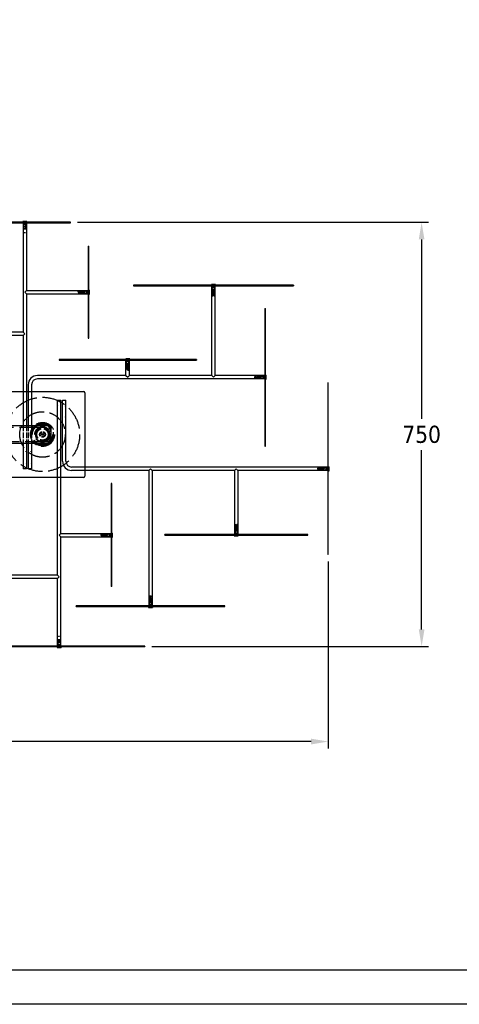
# Model space of a CAD drawing. Extents: x 203 to 5123, y -222 to 3222.
# Tile 4 of 13: x 1660 to 2429, y -222 to 1500. Entities that reach past the tile are written whole.
import ezdxf

# ---------------------------------------------------------------- set-up
doc = ezdxf.new("R2010")
doc.units = 0
doc.header["$LTSCALE"] = 10
doc.linetypes.add('DASHED', pattern=[0.2068, 0.1655, -0.0413])
for name, color, linetype in [('Nascosta (ISO)', 7, 'DASHED'), ('PROSPETTI', 7, 'Continuous'), ('Visibile (ISO)', 7, 'Continuous')]:
    doc.layers.add(name, color=color, linetype=linetype)
doc.styles.get("Standard").update_dxf_attribs({"font": 'TAHOMA.TTF'})
doc.dimstyles.get("Standard").update_dxf_attribs({"dimtxt": 0.18, "dimasz": 0.18, "dimexe": 0.18, "dimexo": 0.0625, "dimgap": 0.09, "dimtad": 0, "dimtih": 1, "dimtoh": 1, "dimdec": 4, "dimzin": 0, "dimdsep": 46, "dimtxsty": 'Standard', "dimcen": 0.09, "dimadec": 0, "dimazin": 0, "dimtfac": 1, "dimtdec": 4, "dimtofl": 0, "dimtmove": 0, "dimatfit": 3, "dimfxl": 0, "dimtolj": 1, "dimtzin": 0, "dimarcsym": 0})

# ---------------------------------------------------------------- blocks, each defined once
blk = doc.blocks.new('A3')
at = {"layer": 'PROSPETTI'}
for points in [[(-90.29, 286.83), (319.71, 286.83), (319.71, -0.17), (-90.29, -0.17)], [(-85.29, 281.83), (314.71, 281.83), (314.71, 4.83), (-85.29, 4.83)]]:
    blk.add_lwpolyline(points, close=True, dxfattribs=at)
blk = doc.blocks.new('*D11')
at = {"color": 0, "lineweight": -2}
for p, q in [((397.8, 672.2), (397.8, 225.1)), ((2199.8, 552.2), (2199.8, 225.1)), ((427.8, 237.1), (1244.9, 237.1)), ((2169.8, 237.1), (1352.7, 237.1))]:
    blk.add_line(p, q, dxfattribs=at)
at = {"color": 0}
for points in [[(427.8, 242.1), (427.8, 232.1), (397.8, 237.1)], [(2169.8, 242.1), (2169.8, 232.1), (2199.8, 237.1)]]:
    blk.add_solid(points, dxfattribs=at)
at = {"layer": 'DEFPOINTS', "color": 0}
for p in [(397.8, 684.2), (2199.8, 564.2), (2199.8, 237.1)]:
    blk.add_point(p, dxfattribs=at)
at = {"color": 0, "insert": (1298.8, 237.1), "char_height": 30, "attachment_point": 5}
blk.add_mtext('\\A1;1800', dxfattribs=at)
blk = doc.blocks.new('*D12')
at = {"color": 0, "lineweight": -2}
for p, q in [((1760.8, 1145.2), (2375.1, 1145.2)), ((2363.1, 1115.2), (2363.1, 801.8)), ((2363.1, 433.2), (2363.1, 746.6)), ((1890.9, 403.2), (2375.1, 403.2))]:
    blk.add_line(p, q, dxfattribs=at)
at = {"color": 0}
for points in [[(2358.1, 1115.2), (2368.1, 1115.2), (2363.1, 1145.2)], [(2358.1, 433.2), (2368.1, 433.2), (2363.1, 403.2)]]:
    blk.add_solid(points, dxfattribs=at)
at = {"layer": 'DEFPOINTS', "color": 0}
for p in [(1748.8, 1145.2), (2363.1, 1145.2), (1878.9, 403.2)]:
    blk.add_point(p, dxfattribs=at)
at = {"color": 0, "insert": (2363.1, 774.2), "char_height": 30, "attachment_point": 5}
blk.add_mtext('\\A1;750', dxfattribs=at)

msp = doc.modelspace()

# ---------------------------------------------------------------- linework, layer by layer
at = {"layer": 'Nascosta (ISO)', "ltscale": 0.190278}
for p, q in [((1666.3, 1144.2), (1666.3, 1145.2)), ((1671.3, 1144.2), (1671.3, 1145.2)), ((1748.8, 1144.2), (1748.8, 1145.2)), ((1666.5, 1134), (1666.5, 1133)), ((1671.1, 1133), (1671.1, 1134)), ((1779.8, 1102.7), (1780.8, 1102.7)), ((1859, 1035.2), (1859, 1034.2)), ((1996.3, 1035.2), (1996.3, 1034.2)), ((2001.3, 1035.2), (2001.3, 1034.2)), ((1768.5, 1025.5), (1769.5, 1025.5)), ((1768.5, 1023.5), (1769.5, 1023.5)), ((1769.5, 1023), (1768.5, 1023)), ((1768.5, 1020.9), (1769.5, 1020.9)), ((1779.8, 1025.7), (1780.8, 1025.7)), ((1779.8, 1020.7), (1780.8, 1020.7)), ((1996.5, 1023), (1996.5, 1024)), ((1998.5, 1023), (1998.5, 1024)), ((1999, 1024), (1999, 1023)), ((2001.1, 1023), (2001.1, 1024)), ((2088.8, 994), (2089.8, 994)), ((1729.2, 905.2), (1729.2, 904.2)), ((1846.3, 905.2), (1846.3, 904.2)), ((1851.3, 905.2), (1851.3, 904.2)), ((1846.5, 893), (1846.5, 894)), ((1848.5, 893), (1848.5, 894)), ((1849, 894), (1849, 893)), ((1851.1, 893), (1851.1, 894)), ((2077.5, 876.5), (2078.5, 876.5)), ((2077.5, 874.5), (2078.5, 874.5)), ((2078.5, 874), (2077.5, 874)), ((2077.5, 871.9), (2078.5, 871.9)), ((2088.8, 876.7), (2089.8, 876.7)), ((2088.8, 871.7), (2089.8, 871.7)), ((2187.5, 716.5), (2188.5, 716.5)), ((2187.5, 714.5), (2188.5, 714.5)), ((2188.5, 714), (2187.5, 714)), ((2187.5, 711.9), (2188.5, 711.9)), ((2199.8, 716.7), (2198.8, 716.7)), ((2199.8, 711.7), (2198.8, 711.7)), ((1820.8, 688.1), (1819.8, 688.1)), ((2036.5, 610.5), (2036.5, 609.5)), ((2038.5, 609.5), (2038.5, 610.5)), ((2039, 610.5), (2039, 609.5)), ((2041.1, 610.5), (2041.1, 609.5)), ((1808.5, 600.5), (1809.5, 600.5)), ((1808.5, 598.5), (1809.5, 598.5)), ((1809.5, 598), (1808.5, 598)), ((1808.5, 595.9), (1809.5, 595.9)), ((1820.8, 600.7), (1819.8, 600.7)), ((1820.8, 595.7), (1819.8, 595.7)), ((2036.3, 598.2), (2036.3, 599.2)), ((2041.3, 598.2), (2041.3, 599.2)), ((1886.5, 485.5), (1886.5, 484.5)), ((1888.5, 484.5), (1888.5, 485.5)), ((1889, 485.5), (1889, 484.5)), ((1891.1, 485.5), (1891.1, 484.5)), ((1886.3, 473.2), (1886.3, 474.2)), ((1891.3, 473.2), (1891.3, 474.2)), ((1726.5, 415.5), (1726.5, 414.5)), ((1731.1, 414.5), (1731.1, 415.5)), ((1726.3, 404.2), (1726.3, 403.2)), ((1731.3, 404.2), (1731.3, 403.2)), ((1877.8, 404.2), (1877.8, 403.2))]:
    msp.add_line(p, q, dxfattribs=at)
at = {"layer": 'Nascosta (ISO)', "ltscale": 0.285466}
for p, q in [((1666.7, 1141.3), (1666.7, 1142.8)), ((1670.8, 1141.3), (1670.8, 1142.8)), ((1776.9, 1025.3), (1778.4, 1025.3)), ((1776.9, 1021.2), (1778.4, 1021.2)), ((1996.7, 1031.3), (1996.7, 1032.8)), ((2000.8, 1031.3), (2000.8, 1032.8)), ((1846.7, 901.3), (1846.7, 902.8)), ((1850.8, 901.3), (1850.8, 902.8)), ((2085.9, 876.3), (2087.4, 876.3)), ((2085.9, 872.2), (2087.4, 872.2)), ((2195.9, 716.3), (2197.4, 716.3)), ((2195.9, 712.2), (2197.4, 712.2)), ((1816.9, 600.3), (1818.4, 600.3)), ((1816.9, 596.2), (1818.4, 596.2)), ((2036.7, 602.1), (2036.7, 600.6)), ((2040.8, 602.1), (2040.8, 600.6)), ((1886.7, 477.1), (1886.7, 475.6)), ((1890.8, 477.1), (1890.8, 475.6)), ((1726.7, 407.1), (1726.7, 405.6)), ((1730.8, 407.1), (1730.8, 405.6))]:
    msp.add_line(p, q, dxfattribs=at)
at = {"layer": 'Nascosta (ISO)', "ltscale": 1.225982}
for p, q in [((1670.8, 1142.8), (1666.7, 1142.8)), ((1670.8, 1141.3), (1666.7, 1141.3)), ((1776.9, 1021.2), (1776.9, 1025.3)), ((1778.4, 1021.2), (1778.4, 1025.3)), ((2000.8, 1032.8), (1996.7, 1032.8)), ((2000.8, 1031.3), (1996.7, 1031.3)), ((1850.8, 902.8), (1846.7, 902.8)), ((1850.8, 901.3), (1846.7, 901.3)), ((2085.9, 872.2), (2085.9, 876.3)), ((2087.4, 872.2), (2087.4, 876.3)), ((2195.9, 712.2), (2195.9, 716.3)), ((2197.4, 712.2), (2197.4, 716.3)), ((1816.9, 596.2), (1816.9, 600.3)), ((1818.4, 596.2), (1818.4, 600.3)), ((2036.7, 602.1), (2040.8, 602.1)), ((2036.7, 600.6), (2040.8, 600.6)), ((1886.7, 477.1), (1890.8, 477.1)), ((1886.7, 475.6), (1890.8, 475.6)), ((1726.7, 407.1), (1730.8, 407.1)), ((1726.7, 405.6), (1730.8, 405.6))]:
    msp.add_line(p, q, dxfattribs=at)
at = {"layer": 'Nascosta (ISO)', "ltscale": 0.688919}
for p, q in [((1667.2, 1137.7), (1666.7, 1141.3)), ((1670.4, 1137.7), (1670.8, 1141.3)), ((1727.2, 410.7), (1726.7, 407.1)), ((1730.4, 410.7), (1730.8, 407.1))]:
    msp.add_line(p, q, dxfattribs=at)
at = {"layer": 'Nascosta (ISO)', "ltscale": 0.173181}
for p, q in [((1667.2, 1143.3), (1667.2, 1144.2)), ((1670.4, 1143.3), (1670.4, 1144.2)), ((1997.2, 1033.3), (1997.2, 1034.2)), ((2000.4, 1033.3), (2000.4, 1034.2)), ((1778.9, 1024.8), (1779.8, 1024.8)), ((1778.9, 1021.6), (1779.8, 1021.6)), ((1847.2, 903.3), (1847.2, 904.2)), ((1850.4, 903.3), (1850.4, 904.2)), ((2087.9, 875.8), (2088.8, 875.8)), ((2087.9, 872.6), (2088.8, 872.6)), ((2197.9, 715.8), (2198.8, 715.8)), ((2197.9, 712.6), (2198.8, 712.6)), ((1818.9, 599.8), (1819.8, 599.8)), ((1818.9, 596.6), (1819.8, 596.6)), ((2037.2, 600.1), (2037.2, 599.2)), ((2040.4, 600.1), (2040.4, 599.2)), ((1887.2, 475.1), (1887.2, 474.2)), ((1890.4, 475.1), (1890.4, 474.2)), ((1727.2, 405.1), (1727.2, 404.2)), ((1730.4, 405.1), (1730.4, 404.2))]:
    msp.add_line(p, q, dxfattribs=at)
at = {"layer": 'Nascosta (ISO)', "ltscale": 0.605262}
for p, q in [((1670.4, 1137.7), (1667.2, 1137.7)), ((1727.2, 410.7), (1730.4, 410.7))]:
    msp.add_line(p, q, dxfattribs=at)
at = {"layer": 'Nascosta (ISO)', "ltscale": 0.047688}
for p, q in [((1667.2, 1137.7), (1667.2, 1137.7)), ((1670.4, 1137.7), (1670.4, 1137.7)), ((1727.2, 410.7), (1727.2, 410.7)), ((1730.4, 410.7), (1730.4, 410.7))]:
    msp.add_line(p, q, dxfattribs=at)
at = {"layer": 'Nascosta (ISO)', "ltscale": 0.014657}
for p, q in [((1667.2, 1137.7), (1667.2, 1137.6)), ((1670.4, 1137.6), (1670.4, 1137.7)), ((1773.2, 1023.5), (1773.3, 1023.5)), ((1773.3, 1023), (1773.2, 1023)), ((1998.5, 1027.6), (1998.5, 1027.7)), ((1999, 1027.7), (1999, 1027.6)), ((1848.5, 897.6), (1848.5, 897.7)), ((1849, 897.7), (1849, 897.6)), ((2082.2, 874.5), (2082.3, 874.5)), ((2082.3, 874), (2082.2, 874)), ((2192.2, 714.5), (2192.3, 714.5)), ((2192.3, 714), (2192.2, 714)), ((2038.5, 605.7), (2038.5, 605.8)), ((2039, 605.8), (2039, 605.7)), ((1813.2, 598.5), (1813.3, 598.5)), ((1813.3, 598), (1813.2, 598)), ((1888.5, 480.7), (1888.5, 480.8)), ((1889, 480.8), (1889, 480.7)), ((1727.2, 410.8), (1727.2, 410.7)), ((1730.4, 410.7), (1730.4, 410.8))]:
    msp.add_line(p, q, dxfattribs=at)
at = {"layer": 'Nascosta (ISO)', "ltscale": 0.603983}
for p, q in [((1667.2, 1137.6), (1667.2, 1134.5)), ((1670.4, 1134.5), (1670.4, 1137.6)), ((1770, 1024.8), (1773.2, 1024.8)), ((1770, 1023.5), (1773.2, 1023.5)), ((1773.2, 1023), (1770, 1023)), ((1770, 1021.6), (1773.2, 1021.6)), ((1997.2, 1024.5), (1997.2, 1027.6)), ((1998.5, 1024.5), (1998.5, 1027.6)), ((1999, 1027.6), (1999, 1024.5)), ((2000.4, 1024.5), (2000.4, 1027.6)), ((1847.2, 894.5), (1847.2, 897.6)), ((1848.5, 894.5), (1848.5, 897.6)), ((1849, 897.6), (1849, 894.5)), ((1850.4, 894.5), (1850.4, 897.6)), ((2079, 875.8), (2082.2, 875.8)), ((2079, 874.5), (2082.2, 874.5)), ((2082.2, 874), (2079, 874)), ((2079, 872.6), (2082.2, 872.6)), ((2189, 715.8), (2192.2, 715.8)), ((2189, 714.5), (2192.2, 714.5)), ((2192.2, 714), (2189, 714)), ((2189, 712.6), (2192.2, 712.6)), ((2037.2, 609), (2037.2, 605.8)), ((2038.5, 605.8), (2038.5, 609)), ((2039, 609), (2039, 605.8)), ((2040.4, 609), (2040.4, 605.8)), ((1810, 599.8), (1813.2, 599.8)), ((1810, 598.5), (1813.2, 598.5)), ((1813.2, 598), (1810, 598)), ((1810, 596.6), (1813.2, 596.6)), ((1887.2, 484), (1887.2, 480.8)), ((1888.5, 480.8), (1888.5, 484)), ((1889, 484), (1889, 480.8)), ((1890.4, 484), (1890.4, 480.8)), ((1727.2, 414), (1727.2, 410.8)), ((1730.4, 410.8), (1730.4, 414))]:
    msp.add_line(p, q, dxfattribs=at)
at = {"layer": 'Nascosta (ISO)', "ltscale": 0.861262}
for p, q in [((1670.4, 1137.6), (1667.2, 1137.6)), ((1727.2, 410.8), (1730.4, 410.8))]:
    msp.add_line(p, q, dxfattribs=at)
at = {"layer": 'Nascosta (ISO)', "ltscale": 1.280127}
for p, q in [((1671.1, 1134), (1666.5, 1134)), ((1671.1, 1133), (1666.5, 1133)), ((1726.5, 415.5), (1731.1, 415.5)), ((1726.5, 414.5), (1731.1, 414.5))]:
    msp.add_line(p, q, dxfattribs=at)
at = {"layer": 'Nascosta (ISO)', "ltscale": 0.537732}
for p, q in [((1669.8, 1126.7), (1667.8, 1126.7)), ((1727.8, 421.7), (1729.8, 421.7))]:
    msp.add_line(p, q, dxfattribs=at)
at = {"layer": 'Nascosta (ISO)', "ltscale": 0.268816}
for p, q in [((1762.3, 1023.5), (1762.3, 1024.3)), ((1762.3, 1022.2), (1762.3, 1023)), ((1998.5, 1016.7), (1997.7, 1016.7)), ((1999.8, 1016.7), (1999, 1016.7)), ((1848.5, 886.7), (1847.7, 886.7)), ((1849.8, 886.7), (1849, 886.7)), ((2071.3, 874.5), (2071.3, 875.3)), ((2071.3, 873.2), (2071.3, 874)), ((2181.3, 714.5), (2181.3, 715.3)), ((2181.3, 713.2), (2181.3, 714)), ((2037.7, 616.7), (2038.5, 616.7)), ((2039, 616.7), (2039.8, 616.7)), ((1802.3, 598.5), (1802.3, 599.3)), ((1802.3, 597.2), (1802.3, 598)), ((1887.7, 491.7), (1888.5, 491.7)), ((1889, 491.7), (1889.8, 491.7))]:
    msp.add_line(p, q, dxfattribs=at)
at = {"layer": 'Nascosta (ISO)', "ltscale": 0.138751}
for p, q in [((1762.3, 1023.5), (1762.7, 1023.5)), ((1762.7, 1023), (1762.3, 1023)), ((1998.5, 1016.7), (1998.5, 1017.2)), ((1999, 1017.2), (1999, 1016.7)), ((1848.5, 886.7), (1848.5, 887.2)), ((1849, 887.2), (1849, 886.7)), ((2071.3, 874.5), (2071.7, 874.5)), ((2071.7, 874), (2071.3, 874)), ((2181.3, 714.5), (2181.7, 714.5)), ((2181.7, 714), (2181.3, 714)), ((2038.5, 616.3), (2038.5, 616.7)), ((2039, 616.7), (2039, 616.3)), ((1802.3, 598.5), (1802.7, 598.5)), ((1802.7, 598), (1802.3, 598)), ((1888.5, 491.3), (1888.5, 491.7)), ((1889, 491.7), (1889, 491.3))]:
    msp.add_line(p, q, dxfattribs=at)
at = {"layer": 'Nascosta (ISO)', "ltscale": 1.115686}
for p, q in [((1762.7, 1024.8), (1768.5, 1025.5)), ((1762.7, 1021.7), (1768.5, 1020.9)), ((1997.2, 1017.2), (1996.5, 1023)), ((2000.3, 1017.2), (2001.1, 1023)), ((1847.2, 887.2), (1846.5, 893)), ((1850.3, 887.2), (1851.1, 893)), ((2071.7, 875.8), (2077.5, 876.5)), ((2071.7, 872.7), (2077.5, 871.9)), ((2181.7, 715.8), (2187.5, 716.5)), ((2181.7, 712.7), (2187.5, 711.9)), ((2037.2, 616.3), (2036.5, 610.5)), ((2040.3, 616.3), (2041.1, 610.5)), ((1802.7, 599.8), (1808.5, 600.5)), ((1802.7, 596.7), (1808.5, 595.9)), ((1887.2, 491.3), (1886.5, 485.5)), ((1890.3, 491.3), (1891.1, 485.5))]:
    msp.add_line(p, q, dxfattribs=at)
at = {"layer": 'Nascosta (ISO)', "ltscale": 1.115846}
for p, q in [((1762.7, 1023.5), (1768.5, 1023.5)), ((1768.5, 1023), (1762.7, 1023)), ((1998.5, 1017.2), (1998.5, 1023)), ((1999, 1023), (1999, 1017.2)), ((1848.5, 887.2), (1848.5, 893)), ((1849, 893), (1849, 887.2)), ((2071.7, 874.5), (2077.5, 874.5)), ((2077.5, 874), (2071.7, 874)), ((2181.7, 714.5), (2187.5, 714.5)), ((2187.5, 714), (2181.7, 714)), ((2038.5, 610.5), (2038.5, 616.3)), ((2039, 616.3), (2039, 610.5)), ((1802.7, 598.5), (1808.5, 598.5)), ((1808.5, 598), (1802.7, 598)), ((1888.5, 485.5), (1888.5, 491.3)), ((1889, 491.3), (1889, 485.5))]:
    msp.add_line(p, q, dxfattribs=at)
at = {"layer": 'Nascosta (ISO)', "ltscale": 0.640013}
for p, q in [((1768.5, 1023.5), (1768.5, 1025.5)), ((1768.5, 1020.9), (1768.5, 1023)), ((1769.5, 1023.5), (1769.5, 1025.5)), ((1769.5, 1020.9), (1769.5, 1023)), ((1998.5, 1024), (1996.5, 1024)), ((1998.5, 1023), (1996.5, 1023)), ((2001.1, 1024), (1999, 1024)), ((2001.1, 1023), (1999, 1023)), ((1848.5, 894), (1846.5, 894)), ((1848.5, 893), (1846.5, 893)), ((1851.1, 894), (1849, 894)), ((1851.1, 893), (1849, 893)), ((2077.5, 874.5), (2077.5, 876.5)), ((2077.5, 871.9), (2077.5, 874)), ((2078.5, 874.5), (2078.5, 876.5)), ((2078.5, 871.9), (2078.5, 874)), ((2187.5, 714.5), (2187.5, 716.5)), ((2187.5, 711.9), (2187.5, 714)), ((2188.5, 714.5), (2188.5, 716.5)), ((2188.5, 711.9), (2188.5, 714)), ((2036.5, 610.5), (2038.5, 610.5)), ((2036.5, 609.5), (2038.5, 609.5)), ((2039, 610.5), (2041.1, 610.5)), ((2039, 609.5), (2041.1, 609.5)), ((1808.5, 598.5), (1808.5, 600.5)), ((1808.5, 595.9), (1808.5, 598)), ((1809.5, 598.5), (1809.5, 600.5)), ((1809.5, 595.9), (1809.5, 598)), ((1886.5, 485.5), (1888.5, 485.5)), ((1886.5, 484.5), (1888.5, 484.5)), ((1889, 485.5), (1891.1, 485.5)), ((1889, 484.5), (1891.1, 484.5))]:
    msp.add_line(p, q, dxfattribs=at)
at = {"layer": 'Nascosta (ISO)', "ltscale": 0.14998}
for p, q in [((1769.5, 1023.5), (1770, 1023.5)), ((1770, 1023), (1769.5, 1023)), ((1998.5, 1024), (1998.5, 1024.5)), ((1999, 1024.5), (1999, 1024)), ((1848.5, 894), (1848.5, 894.5)), ((1849, 894.5), (1849, 894)), ((2078.5, 874.5), (2079, 874.5)), ((2079, 874), (2078.5, 874)), ((2188.5, 714.5), (2189, 714.5)), ((2189, 714), (2188.5, 714)), ((2038.5, 609), (2038.5, 609.5)), ((2039, 609.5), (2039, 609)), ((1809.5, 598.5), (1810, 598.5)), ((1810, 598), (1809.5, 598)), ((1888.5, 484), (1888.5, 484.5)), ((1889, 484.5), (1889, 484))]:
    msp.add_line(p, q, dxfattribs=at)
at = {"layer": 'Nascosta (ISO)', "ltscale": 0.703673}
for p, q in [((1773.2, 1024.8), (1776.9, 1025.3)), ((1773.2, 1021.6), (1776.9, 1021.2)), ((1997.2, 1027.6), (1996.7, 1031.3)), ((2000.4, 1027.6), (2000.8, 1031.3)), ((1847.2, 897.6), (1846.7, 901.3)), ((1850.4, 897.6), (1850.8, 901.3)), ((2082.2, 875.8), (2085.9, 876.3)), ((2082.2, 872.6), (2085.9, 872.2)), ((2192.2, 715.8), (2195.9, 716.3)), ((2192.2, 712.6), (2195.9, 712.2)), ((2037.2, 605.8), (2036.7, 602.1)), ((2040.4, 605.8), (2040.8, 602.1)), ((1813.2, 599.8), (1816.9, 600.3)), ((1813.2, 596.6), (1816.9, 596.2)), ((1887.2, 480.8), (1886.7, 477.1)), ((1890.4, 480.8), (1890.8, 477.1))]:
    msp.add_line(p, q, dxfattribs=at)
at = {"layer": 'Nascosta (ISO)', "ltscale": 0.430581}
for p, q in [((1773.2, 1023.5), (1773.2, 1024.8)), ((1773.2, 1021.6), (1773.2, 1023)), ((1998.5, 1027.6), (1997.2, 1027.6)), ((2000.4, 1027.6), (1999, 1027.6)), ((1848.5, 897.6), (1847.2, 897.6)), ((1850.4, 897.6), (1849, 897.6)), ((2082.2, 874.5), (2082.2, 875.8)), ((2082.2, 872.6), (2082.2, 874)), ((2192.2, 714.5), (2192.2, 715.8)), ((2192.2, 712.6), (2192.2, 714)), ((2037.2, 605.8), (2038.5, 605.8)), ((2039, 605.8), (2040.4, 605.8)), ((1813.2, 598.5), (1813.2, 599.8)), ((1813.2, 596.6), (1813.2, 598)), ((1887.2, 480.8), (1888.5, 480.8)), ((1889, 480.8), (1890.4, 480.8))]:
    msp.add_line(p, q, dxfattribs=at)
at = {"layer": 'Nascosta (ISO)', "ltscale": 0.095476}
for p, q in [((1773.3, 1023), (1773.3, 1023.5)), ((1999, 1027.7), (1998.5, 1027.7)), ((1849, 897.7), (1848.5, 897.7)), ((2082.3, 874), (2082.3, 874.5)), ((2192.3, 714), (2192.3, 714.5)), ((2038.5, 605.7), (2039, 605.7)), ((1813.3, 598), (1813.3, 598.5)), ((1888.5, 480.7), (1889, 480.7))]:
    msp.add_line(p, q, dxfattribs=at)
at = {"layer": 'Nascosta (ISO)', "ltscale": 1.142165}
for p, q in [((1665.8, 849.2), (1671.8, 849.2)), ((1674.8, 849.2), (1680.8, 849.2)), ((1773.8, 717.2), (1773.8, 711.2)), ((1731.8, 699.2), (1725.8, 699.2))]:
    msp.add_line(p, q, dxfattribs=at)
at = {"layer": 'Nascosta (ISO)', "ltscale": 24.903288}
for p, q in [((886.8, 787.2), (1710.8, 787.2)), ((1710.8, 761.2), (886.8, 761.2))]:
    msp.add_line(p, q, dxfattribs=at)
at = {"layer": 'Nascosta (ISO)', "ltscale": 0.380655}
for p, q in [((1663.8, 787.2), (1663.8, 789.2)), ((1682.8, 787.2), (1682.8, 789.2)), ((1663.8, 759.2), (1663.8, 761.2)), ((1682.8, 759.2), (1682.8, 761.2))]:
    msp.add_line(p, q, dxfattribs=at)
at = {"layer": 'Nascosta (ISO)', "ltscale": 5.711227}
for p, q in [((1665.8, 789.2), (1665.8, 759.2)), ((1671.8, 789.2), (1671.8, 759.2)), ((1674.8, 789.2), (1674.8, 759.2)), ((1680.8, 789.2), (1680.8, 759.2))]:
    msp.add_line(p, q, dxfattribs=at)
at = {"layer": 'Nascosta (ISO)', "ltscale": 0.033187}
for p, q in [((1681.1, 777.7), (1681.3, 777.7)), ((1718.5, 777.7), (1718.3, 777.7)), ((1681.1, 770.7), (1681.3, 770.7)), ((1718.5, 770.7), (1718.3, 770.7))]:
    msp.add_line(p, q, dxfattribs=at)
at = {"layer": 'Nascosta (ISO)', "ltscale": 0.014021}
for p, q in [((1681.2, 778.2), (1681.3, 778.2)), ((1718.4, 778.2), (1718.3, 778.2)), ((1681.2, 770.2), (1681.3, 770.2)), ((1718.4, 770.2), (1718.3, 770.2))]:
    msp.add_line(p, q, dxfattribs=at)
at = {"layer": 'Nascosta (ISO)', "ltscale": 0.095089}
for p, q in [((1681.3, 777.7), (1681.3, 778.2)), ((1718.3, 778.2), (1718.3, 777.7)), ((1681.3, 770.2), (1681.3, 770.7)), ((1718.3, 770.7), (1718.3, 770.2))]:
    msp.add_line(p, q, dxfattribs=at)
at = {"layer": 'Nascosta (ISO)', "ltscale": 1.332543}
for p, q in [((1681.3, 770.7), (1681.3, 777.7)), ((1718.3, 777.7), (1718.3, 770.7))]:
    msp.add_line(p, q, dxfattribs=at)
at = {"layer": 'Nascosta (ISO)', "ltscale": 4.188206}
msp.add_line((1712.8, 785.2), (1712.8, 763.2), dxfattribs=at)
at = {"layer": 'Nascosta (ISO)', "ltscale": 1.115846, "flags": 128}
for points in [[(1666.5, 1133), (1666.5, 1132.7)], [(1670.3, 1127.2), (1670.3, 1127.4)], [(1727.3, 421.3), (1727.2, 421.1)], [(1731.1, 415.5), (1731, 415.8)]]:
    msp.add_lwpolyline(points, dxfattribs=at)
at = {"layer": 'Nascosta (ISO)', "ltscale": 0.14998, "flags": 128}
for points in [[(1667.2, 1134.5), (1667.2, 1134.4)], [(1670.9, 1134), (1670.8, 1134)], [(1726.7, 414.5), (1726.7, 414.5)], [(1730.4, 414), (1730.4, 414)]]:
    msp.add_lwpolyline(points, dxfattribs=at)
at = {"layer": 'Nascosta (ISO)', "ltscale": 0.138751, "flags": 128}
for points in [[(1667.3, 1127.2), (1667.3, 1127.1)], [(1669.8, 1126.7), (1669.8, 1126.7)], [(1727.8, 421.7), (1727.7, 421.7)], [(1730.3, 421.3), (1730.3, 421.3)]]:
    msp.add_lwpolyline(points, dxfattribs=at)
at = {"layer": 'Nascosta (ISO)', "ltscale": 24.686113}
msp.add_circle((1699.8, 774.2), 65, dxfattribs=at)
at = {"layer": 'Nascosta (ISO)', "ltscale": 24.210323}
msp.add_circle((1699.8, 774.2), 39.8, dxfattribs=at)
at = {"layer": 'Nascosta (ISO)', "ltscale": 21.268036}
msp.add_circle((1699.8, 774.2), 21, dxfattribs=at)
at = {"layer": 'Nascosta (ISO)', "ltscale": 30.382908}
msp.add_circle((1699.8, 774.2), 20, dxfattribs=at)
at = {"layer": 'Nascosta (ISO)', "ltscale": 28.863762}
msp.add_circle((1699.8, 774.2), 19, dxfattribs=at)
at = {"layer": 'Nascosta (ISO)', "ltscale": 26.96483}
msp.add_circle((1699.8, 774.2), 17.7, dxfattribs=at)
at = {"layer": 'Nascosta (ISO)', "ltscale": 20.508463}
msp.add_circle((1699.8, 774.2), 13.5, dxfattribs=at)
at = {"layer": 'Nascosta (ISO)', "ltscale": 19.74889}
msp.add_circle((1699.8, 774.2), 13, dxfattribs=at)
at = {"layer": 'Nascosta (ISO)', "ltscale": 14.35403}
msp.add_circle((1699.8, 774.2), 12, dxfattribs=at)
at = {"layer": 'Nascosta (ISO)', "ltscale": 13.892328}
msp.add_circle((1699.8, 774.2), 11.6, dxfattribs=at)
at = {"layer": 'Nascosta (ISO)', "ltscale": 11.961675}
msp.add_circle((1699.8, 774.2), 10, dxfattribs=at)
at = {"layer": 'Nascosta (ISO)', "ltscale": 5.980787}
msp.add_circle((1699.8, 774.2), 5, dxfattribs=at)
at = {"layer": 'Nascosta (ISO)', "ltscale": 5.333057}
msp.add_circle((1699.8, 774.2), 4.46, dxfattribs=at)
at = {"layer": 'Nascosta (ISO)', "ltscale": 4.78461}
msp.add_circle((1699.8, 774.2), 4, dxfattribs=at)
at = {"layer": 'Nascosta (ISO)', "ltscale": 0.298944}
for centre, start, end in [((1666.2, 1144.2), 0, 90), ((1671.4, 1144.2), 90, 180), ((1996.2, 1034.2), 0, 90), ((2001.4, 1034.2), 90, 180), ((1779.8, 1025.8), 270, 0), ((1779.8, 1020.6), 0, 90), ((1846.2, 904.2), 0, 90), ((1851.4, 904.2), 90, 180), ((2088.8, 876.8), 270, 0), ((2088.8, 871.6), 0, 90), ((2198.8, 716.8), 270, 0), ((2198.8, 711.6), 0, 90), ((1819.8, 600.8), 270, 0), ((1819.8, 595.6), 0, 90), ((2036.2, 599.2), 270, 0), ((2041.4, 599.2), 180, 270), ((1886.2, 474.2), 270, 0), ((1891.4, 474.2), 180, 270), ((1726.2, 404.2), 270, 0), ((1731.4, 404.2), 180, 270)]:
    msp.add_arc(centre, 1, start, end, dxfattribs=at)
at = {"layer": 'Nascosta (ISO)', "ltscale": 0.139887}
for centre, start, end in [((1666.7, 1143.3), 275.7392, 0), ((1670.9, 1143.3), 180, 264.2608), ((1996.7, 1033.3), 275.7392, 0), ((2000.9, 1033.3), 180, 264.2608), ((1778.9, 1025.3), 185.7392, 270), ((1778.9, 1021.1), 90, 174.2608), ((1846.7, 903.3), 275.7392, 0), ((1850.9, 903.3), 180, 264.2608), ((2087.9, 876.3), 185.7392, 270), ((2087.9, 872.1), 90, 174.2608), ((2197.9, 716.3), 185.7392, 270), ((2197.9, 712.1), 90, 174.2608), ((1818.9, 600.3), 185.7392, 270), ((1818.9, 596.1), 90, 174.2608), ((2036.7, 600.1), 0, 84.2608), ((2040.9, 600.1), 95.7392, 180), ((1886.7, 475.1), 0, 84.2608), ((1890.9, 475.1), 95.7392, 180), ((1726.7, 405.1), 0, 84.2608), ((1730.9, 405.1), 95.7392, 180)]:
    msp.add_arc(centre, 0.5, start, end, dxfattribs=at)
at = {"layer": 'Nascosta (ISO)', "ltscale": 0.137304}
for centre, start, end in [((1762.8, 1024.3), 97.2942, 180), ((1762.8, 1022.2), 180, 262.7058), ((1997.7, 1017.2), 187.2942, 270), ((1999.8, 1017.2), 270, 352.7058), ((1847.7, 887.2), 187.2942, 270), ((1849.8, 887.2), 270, 352.7058), ((2071.8, 875.3), 97.2942, 180), ((2071.8, 873.2), 180, 262.7058), ((2181.8, 715.3), 97.2942, 180), ((2181.8, 713.2), 180, 262.7058), ((2037.7, 616.2), 90, 172.7058), ((2039.8, 616.2), 7.2942, 90), ((1802.8, 599.3), 97.2942, 180), ((1802.8, 597.2), 180, 262.7058), ((1887.7, 491.2), 90, 172.7058), ((1889.8, 491.2), 7.2942, 90)]:
    msp.add_arc(centre, 0.5, start, end, dxfattribs=at)
at = {"layer": 'Nascosta (ISO)', "ltscale": 0.149422}
for centre, start, end in [((1770, 1025.3), 180, 270), ((1770, 1021.1), 90, 180), ((1996.7, 1024.5), 270, 0), ((2000.9, 1024.5), 180, 270), ((1846.7, 894.5), 270, 0), ((1850.9, 894.5), 180, 270), ((2079, 876.3), 180, 270), ((2079, 872.1), 90, 180), ((2189, 716.3), 180, 270), ((2189, 712.1), 90, 180), ((2036.7, 609), 0, 90), ((2040.9, 609), 90, 180), ((1810, 600.3), 180, 270), ((1810, 596.1), 90, 180), ((1886.7, 484), 0, 90), ((1890.9, 484), 90, 180)]:
    msp.add_arc(centre, 0.5, start, end, dxfattribs=at)
at = {"layer": 'Visibile (ISO)'}
for p, q in [((1748.8, 1145.2), (1588.8, 1145.2)), ((1588.8, 1144.2), (1748.8, 1144.2)), ((1672.3, 1146.7), (1665.3, 1146.7)), ((1665.3, 1145.2), (1665.3, 1146.7)), ((1665.8, 1144.2), (1665.8, 953.2)), ((1671.8, 1144.2), (1671.8, 1026.2)), ((1672.3, 1145.2), (1672.3, 1146.7)), ((1748.8, 1144.2), (1748.8, 1145.2)), ((1779.8, 1103.3), (1780.8, 1103.3)), ((1779.8, 1103.3), (1779.8, 943.3)), ((1780.8, 943.3), (1780.8, 1103.3)), ((1858.8, 1035.2), (1858.8, 1034.2)), ((2138.8, 1035.2), (1858.8, 1035.2)), ((1858.8, 1034.2), (2138.8, 1034.2)), ((2002.3, 1036.7), (1995.3, 1036.7)), ((1995.3, 1035.2), (1995.3, 1036.7)), ((1995.8, 877.2), (1995.8, 1034.2)), ((2001.8, 877.2), (2001.8, 1034.2)), ((2002.3, 1035.2), (2002.3, 1036.7)), ((2138.8, 1035.2), (2138.8, 1034.2)), ((2139, 1035.2), (2138.8, 1035.2)), ((2138.8, 1034.2), (2139, 1034.2)), ((2139, 1035.2), (2139, 1034.2)), ((1671.8, 1026.2), (1668.8, 1023.2)), ((1668.8, 1023.2), (1671.8, 1020.2)), ((1671.8, 1026.2), (1779.8, 1026.2)), ((1671.8, 1020.2), (1779.8, 1020.2)), ((1671.8, 1020.2), (1671.8, 789.2)), ((1780.8, 1026.7), (1782.3, 1026.7)), ((1780.8, 1019.7), (1782.3, 1019.7)), ((1782.3, 1019.7), (1782.3, 1026.7)), ((2088.8, 994.2), (2089.8, 994.2)), ((2088.8, 994.2), (2088.8, 754.2)), ((2089.8, 754.2), (2089.8, 994.2)), ((1665.8, 953.2), (1577.8, 953.2)), ((1665.8, 947.2), (1577.8, 947.2)), ((1668.8, 950.2), (1665.8, 953.2)), ((1665.8, 947.2), (1668.8, 950.2)), ((1665.8, 947.2), (1665.8, 789.2)), ((1779.8, 943.3), (1780.8, 943.3)), ((1779.8, 943.3), (1779.8, 942.7)), ((1779.8, 942.7), (1780.8, 942.7)), ((1780.8, 942.7), (1780.8, 943.3)), ((1728.8, 905.2), (1728.8, 904.2)), ((1968.8, 905.2), (1728.8, 905.2)), ((1728.8, 904.2), (1968.8, 904.2)), ((1852.3, 906.7), (1845.3, 906.7)), ((1845.3, 905.2), (1845.3, 906.7)), ((1845.8, 877.2), (1845.8, 904.2)), ((1851.8, 877.2), (1851.8, 904.2)), ((1852.3, 905.2), (1852.3, 906.7)), ((1968.8, 905.2), (1968.8, 904.2)), ((1969.2, 905.2), (1968.8, 905.2)), ((1968.8, 904.2), (1969.2, 904.2)), ((1969.2, 905.2), (1969.2, 904.2)), ((1674.8, 861.2), (1674.8, 789.2)), ((1680.8, 861.2), (1680.8, 789.2)), ((1845.8, 877.2), (1690.8, 877.2)), ((2088.8, 871.2), (1690.8, 871.2)), ((1845.8, 877.2), (1848.8, 874.2)), ((1848.8, 874.2), (1851.8, 877.2)), ((1995.8, 877.2), (1851.8, 877.2)), ((1995.8, 877.2), (1998.8, 874.2)), ((1998.8, 874.2), (2001.8, 877.2)), ((2088.8, 877.2), (2001.8, 877.2)), ((2089.8, 877.7), (2091.3, 877.7)), ((2089.8, 870.7), (2091.3, 870.7)), ((2091.3, 870.7), (2091.3, 877.7)), ((2199.8, 864.2), (2198.8, 864.2)), ((2198.8, 864.2), (2198.8, 564.2)), ((2199.8, 564.2), (2199.8, 864.2)), ((1563.8, 849.2), (1665.8, 849.2)), ((1671.8, 849.2), (1674.8, 849.2)), ((1680.8, 849.2), (1771.8, 849.2)), ((1773.8, 847.2), (1773.8, 717.2)), ((1725.8, 834.2), (1731.8, 834.2)), ((1725.8, 528.2), (1725.8, 834.2)), ((1731.8, 601.2), (1731.8, 834.2)), ((1734.8, 834.2), (1740.8, 834.2)), ((1734.8, 727.2), (1734.8, 834.2)), ((1740.8, 727.2), (1740.8, 834.2)), ((1710.8, 789.2), (1637.3, 789.2)), ((1714.8, 789.2), (1710.8, 789.2)), ((1710.8, 789.2), (1710.8, 785.2)), ((1714.8, 787.2), (1710.8, 787.2)), ((1710.8, 785.2), (1714.8, 785.2)), ((1714.8, 787.1), (1712.8, 787.1)), ((1712.8, 787.1), (1712.8, 785.2)), ((1714.8, 787.2), (1714.8, 789.2)), ((1714.8, 785.2), (1714.8, 787.1)), ((1714.8, 763.2), (1714.8, 785.2)), ((1637.3, 759.2), (1710.8, 759.2)), ((1665.8, 759.2), (1665.8, 714.2)), ((1671.8, 759.2), (1671.8, 714.2)), ((1674.8, 759.2), (1674.8, 714.2)), ((1680.8, 759.2), (1680.8, 714.2)), ((1714.8, 763.2), (1710.8, 763.2)), ((1710.8, 763.2), (1710.8, 759.2)), ((1714.8, 761.2), (1710.8, 761.2)), ((1710.8, 759.2), (1714.8, 759.2)), ((1712.8, 761.3), (1712.8, 763.2)), ((1712.8, 761.3), (1714.8, 761.3)), ((1714.8, 761.3), (1714.8, 763.2)), ((1714.8, 761.2), (1714.8, 759.2)), ((2088.8, 754.2), (2089.8, 754.2)), ((2088.8, 754.2), (2088.8, 754)), ((2088.8, 754), (2089.8, 754)), ((2089.8, 754), (2089.8, 754.2)), ((1671.8, 714.2), (1665.8, 714.2)), ((1680.8, 714.2), (1674.8, 714.2)), ((2198.8, 717.2), (1750.8, 717.2)), ((1885.8, 711.2), (1750.8, 711.2)), ((1773.8, 711.2), (1773.8, 701.2)), ((1888.8, 714.2), (1885.8, 711.2)), ((1885.8, 711.2), (1885.8, 474.2)), ((1891.8, 711.2), (1888.8, 714.2)), ((1891.8, 711.2), (1891.8, 474.2)), ((2035.8, 711.2), (1891.8, 711.2)), ((2038.8, 714.2), (2035.8, 711.2)), ((2035.8, 711.2), (2035.8, 599.2)), ((2041.8, 711.2), (2038.8, 714.2)), ((2041.8, 711.2), (2041.8, 599.2)), ((2198.8, 711.2), (2041.8, 711.2)), ((2199.8, 717.7), (2201.3, 717.7)), ((2199.8, 710.7), (2201.3, 710.7)), ((2201.3, 710.7), (2201.3, 717.7)), ((1725.8, 699.2), (1563.8, 699.2)), ((1771.8, 699.2), (1731.8, 699.2)), ((1820.8, 688.2), (1819.8, 688.2)), ((1819.8, 688.2), (1819.8, 508.2)), ((1820.8, 508.2), (1820.8, 688.2)), ((1731.8, 601.2), (1728.8, 598.2)), ((1728.8, 598.2), (1731.8, 595.2)), ((1731.8, 601.2), (1819.8, 601.2)), ((1731.8, 595.2), (1819.8, 595.2)), ((1731.8, 404.2), (1731.8, 595.2)), ((1820.8, 601.7), (1822.3, 601.7)), ((1820.8, 594.7), (1822.3, 594.7)), ((1822.3, 594.7), (1822.3, 601.7)), ((2163.8, 599.2), (1913.8, 599.2)), ((1913.8, 598.2), (1913.8, 599.2)), ((1913.8, 598.2), (2163.8, 598.2)), ((2035.3, 598.2), (2035.3, 596.7)), ((2035.3, 596.7), (2042.3, 596.7)), ((2042.3, 598.2), (2042.3, 596.7)), ((2163.8, 598.2), (2163.8, 599.2)), ((2199.8, 564.2), (2198.8, 564.2)), ((1725.8, 528.2), (1617.8, 528.2)), ((1725.8, 522.2), (1617.8, 522.2)), ((1728.8, 525.2), (1725.8, 528.2)), ((1725.8, 522.2), (1728.8, 525.2)), ((1725.8, 404.2), (1725.8, 522.2)), ((1820.8, 508.2), (1819.8, 508.2)), ((1819.8, 508.2), (1819.8, 508.1)), ((1820.8, 508.1), (1819.8, 508.1)), ((1820.8, 508.1), (1820.8, 508.2)), ((2018.8, 474.2), (1758.8, 474.2)), ((1758.8, 473.2), (1758.8, 474.2)), ((1758.8, 473.2), (2018.8, 473.2)), ((1885.3, 473.2), (1885.3, 471.7)), ((1885.3, 471.7), (1892.3, 471.7)), ((1892.3, 473.2), (1892.3, 471.7)), ((2018.8, 473.2), (2018.8, 474.2)), ((1878.9, 404.2), (1578.9, 404.2)), ((1578.9, 403.2), (1878.9, 403.2)), ((1725.3, 403.2), (1725.3, 401.7)), ((1725.3, 401.7), (1732.3, 401.7)), ((1732.3, 403.2), (1732.3, 401.7)), ((1878.9, 404.2), (1878.9, 403.2))]:
    msp.add_line(p, q, dxfattribs=at)
at = {"layer": 'Visibile (ISO)', "flags": 128}
for points in [[(1727.8, 824.2), (1727.8, 824.5)], [(1737.8, 823.2), (1737.7, 823.2)], [(1737.8, 825.2), (1737.9, 825.2)], [(1727.8, 804.2), (1727.8, 804.5)], [(1737.8, 803.2), (1737.7, 803.2)], [(1737.8, 805.2), (1737.9, 805.2)], [(1669.8, 744.2), (1669.8, 744)], [(1678.8, 744.2), (1678.8, 744)], [(1669.8, 724.2), (1669.8, 724)], [(1678.8, 724.2), (1678.8, 724)]]:
    msp.add_lwpolyline(points, dxfattribs=at)
at = {"layer": 'Visibile (ISO)'}
msp.add_circle((1699.8, 774.2), 1.5, dxfattribs=at)
for centre, radius, start, end in [((1690.8, 861.2), 16, 90, 180), ((1690.8, 861.2), 10, 90, 180), ((1771.8, 847.2), 2, 0, 90), ((1750.8, 727.2), 16, 180, 270), ((1750.8, 727.2), 10, 180, 270), ((1771.8, 701.2), 2, 270, 0)]:
    msp.add_arc(centre, radius, start, end, dxfattribs=at)

# ---------------------------------------------------------------- block references
at = {"xscale": 12, "yscale": 12, "zscale": 12}
msp.add_blockref('A3', (1286.6, -220.4), dxfattribs=at)

# ---------------------------------------------------------------- dimensions: what is measured, and where the dimension line sits
dim = msp.add_linear_dim(base=(2363.1, 1145.2), p1=(1878.9, 403.2), p2=(1748.8, 1145.2), angle=90, text='750', dimstyle='Standard', override={"dimscale": 12, "dimtxt": 2.5, "dimasz": 2.5, "dimexe": 1, "dimexo": 1, "dimgap": 1, "dimdec": 0, "dimzin": 8, "dimcen": 4, "dimazin": 2, "dimtdec": 0})
dim.commit()
dim.dimension.update_dxf_attribs({"geometry": '*D12', "text_midpoint": (2363.1, 774.2)})
dim = msp.add_linear_dim(base=(2199.8, 237.1), p1=(397.8, 684.2), p2=(2199.8, 564.2), text='1800', dimstyle='Standard', override={"dimscale": 12, "dimtxt": 2.5, "dimasz": 2.5, "dimexe": 1, "dimexo": 1, "dimgap": 1, "dimdec": 0, "dimzin": 8, "dimcen": 4, "dimazin": 2, "dimtdec": 0})
dim.commit()
dim.dimension.update_dxf_attribs({"geometry": '*D11', "text_midpoint": (1298.8, 237.1)})

doc.saveas('drawing.dxf')
